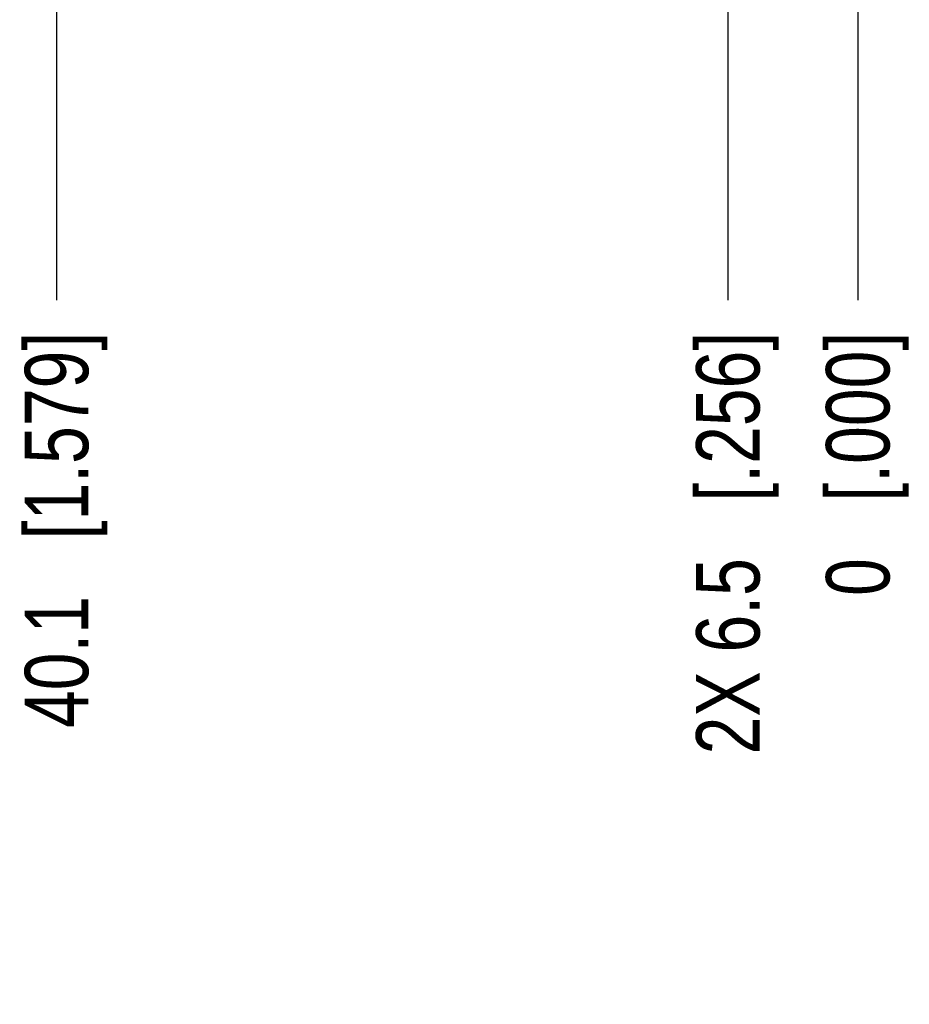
# Model space of a CAD drawing. Header units: inches. Extents: x 0 to 34, y 0 to 22.
# Tile 25 of 71: x 19.2 to 20.9, y 6.6 to 8.5. Entities that reach past the tile are written whole.
import ezdxf

# ---------------------------------------------------------------- set-up
doc = ezdxf.new("R2010")
doc.units = ezdxf.units.IN
doc.header["$LTSCALE"] = 1.87
doc.header["$MEASUREMENT"] = 0
doc.layers.get('0').update_dxf_attribs({"linetype": 'CONTINUOUS'})
doc.layers.add('DIMENSIONS', color=7, linetype='CONTINUOUS')
doc.styles.get("Standard").update_dxf_attribs({"font": 'txt', "width": 0.8})
doc.dimstyles.new('DIMSTYLE_1', dxfattribs={"dimtxt": 0.125, "dimasz": 0.18, "dimexe": 0.125, "dimexo": 0.0625, "dimgap": 0.03125, "dimtad": 0, "dimtih": 1, "dimtoh": 1, "dimdsep": 46, "dimtxsty": 'STANDARD', "dimblk": '_FILLED', "dimblk1": '_FILLED', "dimblk2": '_FILLED', "dimcen": 0.09, "dimadec": 0, "dimazin": 0, "dimtp": 0.001, "dimtm": 0.001, "dimtfac": 1, "dimtofl": 0, "dimtmove": 0, "dimatfit": 3, "dimldrblk": '_FILLED', "dimfxl": 1, "dimtolj": 1, "dimarcsym": 0})
doc.dimstyles.new('DIMSTYLE_2', dxfattribs={"dimtxt": 0.125, "dimasz": 0.18, "dimexe": 0.125, "dimexo": 0.0625, "dimgap": 0.03125, "dimtad": 0, "dimtih": 1, "dimtoh": 1, "dimdsep": 46, "dimtxsty": 'STANDARD', "dimblk": '_FILLED', "dimblk1": '_FILLED', "dimblk2": '_FILLED', "dimcen": 0.09, "dimadec": 0, "dimazin": 0, "dimtfac": 1, "dimtofl": 0, "dimtmove": 0, "dimatfit": 3, "dimldrblk": '_FILLED', "dimfxl": 1, "dimtolj": 1, "dimarcsym": 0})

# ---------------------------------------------------------------- blocks, each defined once
blk = doc.blocks.new('*D20')
at = {"layer": 'DIMENSIONS', "color": 2, "linetype": 'CONTINUOUS'}
blk.add_line((20.5707, 8.6999), (20.5707, 7.9672), dxfattribs=at)
at = {"layer": 'DIMENSIONS', "color": 2, "linetype": 'CONTINUOUS', "insert": (20.5082, 7.9047), "char_height": 0.125, "width": 1.325, "attachment_point": 3, "rotation": 90, "line_spacing_factor": 0.9}
blk.add_mtext('2X 6.5{\\Ftxt.shx;\\W1.000000;\\H0.125000; }[.256]', dxfattribs=at)
blk = doc.blocks.new('_FILLED')
at = {"color": 0, "linetype": 'BYBLOCK'}
blk.add_solid([(0, 0), (-1, 0.174), (-1, -0.174)], dxfattribs=at)
blk = doc.blocks.new('*D21')
at = {"layer": 'DIMENSIONS', "color": 2, "linetype": 'CONTINUOUS'}
blk.add_line((20.8266, 8.5922), (20.8266, 7.9672), dxfattribs=at)
at = {"layer": 'DIMENSIONS', "color": 2, "linetype": 'CONTINUOUS', "insert": (20.7641, 7.9047), "char_height": 0.125, "width": 0.825, "attachment_point": 3, "rotation": 90, "line_spacing_factor": 0.9}
blk.add_mtext('0{\\Ftxt.shx;\\W1.000000;\\H0.125000; }[.000]', dxfattribs=at)
blk = doc.blocks.new('*D22')
at = {"layer": 'DIMENSIONS', "color": 2, "linetype": 'CONTINUOUS'}
blk.add_line((19.2479, 9.334), (19.2479, 7.9672), dxfattribs=at)
at = {"layer": 'DIMENSIONS', "color": 2, "linetype": 'CONTINUOUS', "insert": (19.1854, 7.9047), "char_height": 0.125, "width": 1.225, "attachment_point": 3, "rotation": 90, "line_spacing_factor": 0.9}
blk.add_mtext('40.1{\\Ftxt.shx;\\W1.000000;\\H0.125000; }[1.579]', dxfattribs=at)

msp = doc.modelspace()

# ---------------------------------------------------------------- dimensions: what is measured, and where the dimension line sits
at = {"layer": 'DIMENSIONS', "color": 2, "linetype": 'CONTINUOUS'}
for feature_location, offset, origin, dimstyle, picture, middle in [((19.2479, 9.334), (0, -1.3668), (20.8266, 9.3965), 'DIMSTYLE_1', '*D22', (19.2479, 7.2922)), ((20.8266131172, 8.5922314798), (0, -0.625), (20.8266131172, 8.6547314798), 'DIMSTYLE_2', '*D21', (20.8266131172, 7.4922314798))]:
    dim = msp.add_ordinate_dim(feature_location=feature_location, offset=offset, dtype=1, origin=origin, dimstyle=dimstyle, dxfattribs=at)
    dim.commit()
    dim.dimension.update_dxf_attribs({"geometry": picture, "text_midpoint": middle})
dim = msp.add_ordinate_dim(feature_location=(20.5707, 8.6999), offset=(0, -0.7327), dtype=1, origin=(20.8266, 8.6547), text='2X <>', dimstyle='DIMSTYLE_1', dxfattribs=at)
dim.commit()
dim.dimension.update_dxf_attribs({"geometry": '*D20', "text_midpoint": (20.5707, 7.2422)})

doc.saveas('drawing.dxf')
